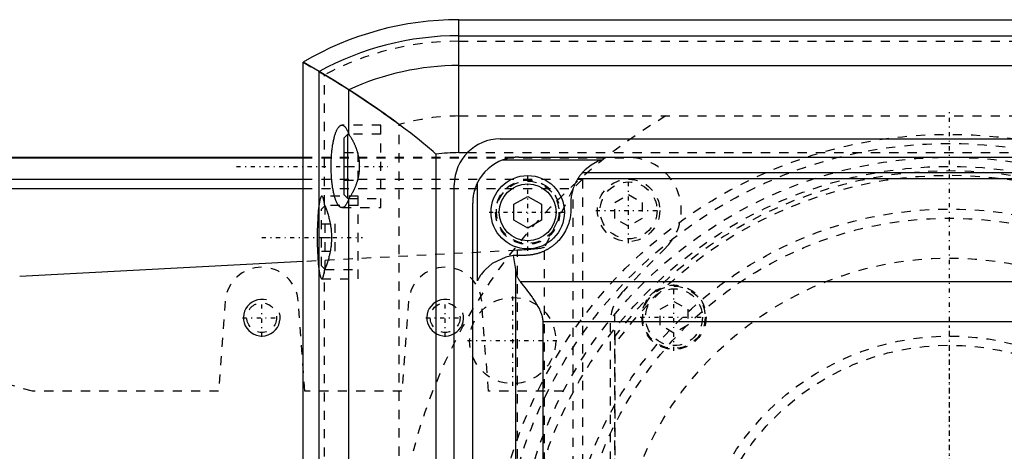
# Model space of a CAD drawing. Extents: x -400 to 147, y -88 to 88.
# Tile 3 of 7: x -276 to -169, y 15 to 63. Entities that reach past the tile are written whole.
import ezdxf

# ---------------------------------------------------------------- set-up
doc = ezdxf.new("R2010")
doc.units = 0
doc.linetypes.add('CENTER', pattern=[1.5, 0.45, -0.5, 0.05, -0.5])
doc.linetypes.add('DASHED', pattern=[2, 1, -1])
for name, color, linetype in [('AM_0', 7, 'CONTINUOUS'), ('AM_10', 7, 'CONTINUOUS'), ('AM_3', 7, 'DASHED'), ('AM_7', 7, 'CENTER')]:
    doc.layers.add(name, color=color, linetype=linetype)

msp = doc.modelspace()

# ---------------------------------------------------------------- linework, layer by layer
at = {"layer": 'AM_0', "color": 7, "linetype": 'CONTINUOUS'}
for p, q in [((-228.5, 62.5), (-59, 62.5)), ((-228.5, 48), (-228.5, 62.5)), ((-228.5, 60.75), (-59, 60.75)), ((-243.75, 56.85), (-245.5, 57.87)), ((-245.5, -57.87), (-245.5, 57.87)), ((-228.5, 57.5), (-59, 57.5)), ((-243.75, -56.85), (-243.75, 56.85)), ((-240.5, 49.98), (-240.5, 54.85)), ((-240.6, 50), (-241, 49.6)), ((-241, 43.4), (-241, 49.6)), ((-240.51, 50), (-240.6, 50)), ((-240.6, 43), (-240.6, 50)), ((-224, 49.5), (-69, 49.5)), ((-330.94, 47.5), (-245.5, 47.5)), ((-330.86, 47.45), (-245.5, 47.45)), ((-231, 47.83), (-231, -47.83)), ((-228.5, 48), (-227.57, 48)), ((-222, 47.5), (-71, 47.5)), ((-223.7, 47.2), (-213, 47.2)), ((-350, 45.1), (-245.5, 45.1)), ((-215.52, 45.19), (-77.48, 45.19)), ((-215.01, 45.85), (-77.99, 45.85)), ((-350, 44.1), (-245.5, 44.1)), ((-229, -44.5), (-229, 44.5)), ((-226.48, 34.03), (-226.48, 44.73)), ((-241, 43.4), (-240.6, 43)), ((-240.6, 43), (-240.51, 43)), ((-240.5, -43.02), (-240.5, 43.02)), ((-222.5, 42.37), (-221, 43.23)), ((-221, 43.23), (-219.5, 42.37)), ((-227, -42.5), (-227, 42.5)), ((-222.5, 40.63), (-222.5, 42.37)), ((-219.5, 42.37), (-219.5, 40.63)), ((-216.3, 42.5), (-216.3, 41.8)), ((-221, 39.77), (-222.5, 40.63)), ((-219.5, 40.63), (-221, 39.77)), ((-222.57, 36.77), (-222.33, 35.25)), ((-221.3, 36.8), (-222, 36.8)), ((-245.5, 36.12), (-276.39, 34.5)), ((-222.33, 35.25), (-222.33, -35.25)), ((-221.83, 33.95), (-71.17, 33.95)), ((-219.35, 29.6), (-73.65, 29.6)), ((-219.35, 29.6), (-219.35, -29.6))]:
    msp.add_line(p, q, dxfattribs=at)
for points in [[(-240.5, 54.85, 0), (-241.02, 55.18, 0), (-242.09, 55.85, 0), (-243.19, 56.51, 0), (-243.75, 56.85, 0)], [(-231, 47.83, 0), (-231.31, 48.11, 0), (-231.93, 48.64, 0), (-232.55, 49.15, 0), (-232.85, 49.39, 0), (-233.16, 49.64, 0), (-233.76, 50.11, 0), (-234.35, 50.57, 0), (-234.93, 51.01, 0), (-235.49, 51.43, 0), (-236.05, 51.83, 0), (-236.32, 52.03, 0), (-236.59, 52.22, 0), (-237.12, 52.59, 0), (-237.63, 52.95, 0), (-238.13, 53.29, 0), (-238.62, 53.62, 0), (-239.08, 53.93, 0), (-239.3, 54.07, 0), (-239.52, 54.22, 0), (-239.93, 54.49, 0), (-240.32, 54.73, 0), (-240.5, 54.85, 0)], [(-241.25, 42, 0), (-241.27, 42, 0), (-241.3, 42, 0), (-241.34, 42.01, 0), (-241.35, 42.02, 0), (-241.37, 42.02, 0), (-241.4, 42.04, 0), (-241.44, 42.06, 0), (-241.47, 42.08, 0), (-241.51, 42.11, 0), (-241.54, 42.14, 0), (-241.56, 42.15, 0), (-241.57, 42.17, 0), (-241.61, 42.21, 0), (-241.64, 42.25, 0), (-241.67, 42.29, 0), (-241.7, 42.34, 0), (-241.73, 42.39, 0), (-241.75, 42.42, 0), (-241.77, 42.45, 0), (-241.8, 42.51, 0), (-241.83, 42.57, 0), (-241.84, 42.6, 0), (-241.86, 42.64, 0), (-241.89, 42.7, 0), (-241.92, 42.78, 0), (-241.93, 42.81, 0), (-241.94, 42.85, 0), (-241.97, 42.93, 0), (-242, 43.01, 0), (-242.02, 43.1, 0), (-242.05, 43.18, 0), (-242.08, 43.27, 0), (-242.09, 43.32, 0), (-242.1, 43.36, 0), (-242.12, 43.46, 0), (-242.15, 43.56, 0), (-242.17, 43.66, 0), (-242.19, 43.76, 0), (-242.21, 43.87, 0), (-242.22, 43.92, 0), (-242.23, 43.97, 0), (-242.25, 44.08, 0), (-242.27, 44.19, 0), (-242.28, 44.31, 0), (-242.3, 44.42, 0), (-242.32, 44.54, 0), (-242.32, 44.6, 0), (-242.33, 44.66, 0), (-242.34, 44.78, 0), (-242.36, 44.9, 0), (-242.37, 45.02, 0), (-242.38, 45.15, 0), (-242.39, 45.27, 0), (-242.39, 45.34, 0), (-242.4, 45.4, 0), (-242.41, 45.53, 0), (-242.41, 45.65, 0), (-242.42, 45.78, 0), (-242.42, 45.91, 0), (-242.43, 46.04, 0), (-242.43, 46.11, 0), (-242.43, 46.17, 0), (-242.43, 46.3, 0), (-242.43, 46.43, 0), (-242.43, 46.5, 0), (-242.43, 46.57, 0), (-242.43, 46.7, 0), (-242.43, 46.83, 0), (-242.43, 46.89, 0), (-242.43, 46.96, 0), (-242.42, 47.09, 0), (-242.42, 47.22, 0), (-242.41, 47.35, 0), (-242.41, 47.47, 0), (-242.4, 47.6, 0), (-242.39, 47.66, 0), (-242.39, 47.73, 0), (-242.38, 47.85, 0), (-242.37, 47.98, 0), (-242.36, 48.1, 0), (-242.34, 48.22, 0), (-242.33, 48.34, 0), (-242.32, 48.4, 0), (-242.32, 48.46, 0), (-242.3, 48.58, 0), (-242.28, 48.69, 0), (-242.27, 48.81, 0), (-242.25, 48.92, 0), (-242.23, 49.03, 0), (-242.22, 49.08, 0), (-242.21, 49.13, 0), (-242.19, 49.24, 0), (-242.17, 49.34, 0), (-242.15, 49.44, 0), (-242.12, 49.54, 0), (-242.1, 49.64, 0), (-242.09, 49.68, 0), (-242.08, 49.73, 0), (-242.05, 49.82, 0), (-242.02, 49.9, 0), (-242, 49.99, 0), (-241.97, 50.07, 0), (-241.94, 50.15, 0), (-241.93, 50.19, 0), (-241.92, 50.22, 0), (-241.89, 50.3, 0), (-241.86, 50.36, 0), (-241.84, 50.4, 0), (-241.83, 50.43, 0), (-241.8, 50.49, 0), (-241.77, 50.55, 0), (-241.75, 50.58, 0), (-241.73, 50.61, 0), (-241.7, 50.66, 0), (-241.67, 50.71, 0), (-241.64, 50.75, 0), (-241.61, 50.79, 0), (-241.57, 50.83, 0), (-241.56, 50.85, 0), (-241.54, 50.86, 0), (-241.51, 50.89, 0), (-241.47, 50.92, 0), (-241.44, 50.94, 0), (-241.4, 50.96, 0), (-241.37, 50.98, 0), (-241.35, 50.98, 0), (-241.34, 50.99, 0), (-241.3, 51, 0), (-241.27, 51, 0), (-241.25, 51, 0)], [(-241.25, 51, 0), (-241.23, 51, 0), (-241.18, 50.99, 0), (-241.14, 50.98, 0), (-241.11, 50.97, 0), (-241.09, 50.96, 0), (-241.05, 50.93, 0), (-241, 50.9, 0), (-240.96, 50.86, 0), (-240.92, 50.82, 0), (-240.87, 50.77, 0), (-240.85, 50.74, 0), (-240.83, 50.71, 0), (-240.79, 50.64, 0), (-240.75, 50.57, 0), (-240.71, 50.5, 0), (-240.67, 50.42, 0), (-240.63, 50.33, 0), (-240.61, 50.28, 0), (-240.59, 50.24, 0), (-240.55, 50.14, 0), (-240.52, 50.04, 0), (-240.5, 49.98, 0)], [(-240.5, 49.98, 0), (-240.48, 49.96, 0), (-240.45, 49.91, 0), (-240.42, 49.87, 0), (-240.4, 49.84, 0), (-240.39, 49.82, 0), (-240.36, 49.77, 0), (-240.32, 49.72, 0), (-240.29, 49.67, 0), (-240.26, 49.62, 0), (-240.23, 49.57, 0), (-240.22, 49.55, 0), (-240.2, 49.52, 0), (-240.17, 49.47, 0), (-240.14, 49.42, 0), (-240.11, 49.36, 0), (-240.08, 49.31, 0), (-240.06, 49.25, 0), (-240.04, 49.23, 0), (-240.03, 49.2, 0), (-240, 49.14, 0), (-239.97, 49.08, 0), (-239.96, 49.05, 0), (-239.94, 49.03, 0), (-239.91, 48.97, 0), (-239.89, 48.9, 0), (-239.87, 48.87, 0), (-239.86, 48.84, 0), (-239.83, 48.78, 0), (-239.8, 48.72, 0), (-239.78, 48.65, 0), (-239.75, 48.59, 0), (-239.73, 48.52, 0), (-239.72, 48.49, 0), (-239.7, 48.45, 0), (-239.68, 48.38, 0), (-239.66, 48.31, 0), (-239.63, 48.25, 0), (-239.61, 48.17, 0), (-239.59, 48.1, 0), (-239.58, 48.07, 0), (-239.57, 48.03, 0), (-239.55, 47.96, 0), (-239.53, 47.89, 0), (-239.51, 47.81, 0), (-239.49, 47.74, 0), (-239.48, 47.67, 0), (-239.47, 47.63, 0), (-239.46, 47.59, 0), (-239.45, 47.52, 0), (-239.44, 47.44, 0), (-239.42, 47.37, 0), (-239.41, 47.29, 0), (-239.4, 47.22, 0), (-239.4, 47.18, 0), (-239.39, 47.14, 0), (-239.38, 47.07, 0), (-239.38, 46.99, 0), (-239.37, 46.91, 0), (-239.36, 46.84, 0), (-239.36, 46.76, 0), (-239.36, 46.72, 0), (-239.36, 46.69, 0), (-239.36, 46.61, 0), (-239.35, 46.54, 0), (-239.35, 46.5, 0), (-239.35, 46.46, 0), (-239.36, 46.39, 0), (-239.36, 46.31, 0), (-239.36, 46.28, 0), (-239.36, 46.24, 0), (-239.36, 46.16, 0), (-239.37, 46.09, 0), (-239.38, 46.01, 0), (-239.38, 45.93, 0), (-239.39, 45.86, 0), (-239.4, 45.82, 0), (-239.4, 45.78, 0), (-239.41, 45.71, 0), (-239.42, 45.63, 0), (-239.44, 45.56, 0), (-239.45, 45.48, 0), (-239.46, 45.41, 0), (-239.47, 45.37, 0), (-239.48, 45.33, 0), (-239.49, 45.26, 0), (-239.51, 45.19, 0), (-239.53, 45.11, 0), (-239.55, 45.04, 0), (-239.57, 44.97, 0), (-239.58, 44.93, 0), (-239.59, 44.9, 0), (-239.61, 44.83, 0), (-239.63, 44.75, 0), (-239.66, 44.69, 0), (-239.68, 44.62, 0), (-239.7, 44.55, 0), (-239.72, 44.51, 0), (-239.73, 44.48, 0), (-239.75, 44.41, 0), (-239.78, 44.35, 0), (-239.8, 44.28, 0), (-239.83, 44.22, 0), (-239.86, 44.16, 0), (-239.87, 44.13, 0), (-239.89, 44.1, 0), (-239.91, 44.03, 0), (-239.94, 43.97, 0), (-239.96, 43.95, 0), (-239.97, 43.92, 0), (-240, 43.86, 0), (-240.03, 43.8, 0), (-240.04, 43.77, 0), (-240.06, 43.75, 0), (-240.08, 43.69, 0), (-240.11, 43.64, 0), (-240.14, 43.58, 0), (-240.17, 43.53, 0), (-240.2, 43.48, 0), (-240.22, 43.45, 0), (-240.23, 43.43, 0), (-240.26, 43.38, 0), (-240.29, 43.33, 0), (-240.32, 43.28, 0), (-240.36, 43.23, 0), (-240.39, 43.18, 0), (-240.4, 43.16, 0), (-240.42, 43.13, 0), (-240.45, 43.09, 0), (-240.48, 43.04, 0), (-240.5, 43.02, 0)], [(-222, 47.5, 0), (-222.01, 47.5, 0), (-222.02, 47.5, 0), (-222.04, 47.5, 0), (-222.05, 47.5, 0), (-222.06, 47.5, 0), (-222.07, 47.5, 0), (-222.09, 47.5, 0), (-222.1, 47.5, 0), (-222.12, 47.5, 0), (-222.14, 47.5, 0), (-222.14, 47.5, 0), (-222.15, 47.5, 0), (-222.17, 47.5, 0), (-222.18, 47.5, 0), (-222.2, 47.5, 0), (-222.22, 47.5, 0), (-222.23, 47.49, 0), (-222.24, 47.49, 0), (-222.25, 47.49, 0), (-222.27, 47.49, 0), (-222.28, 47.49, 0), (-222.29, 47.49, 0), (-222.3, 47.49, 0), (-222.31, 47.49, 0), (-222.33, 47.49, 0), (-222.34, 47.49, 0), (-222.35, 47.49, 0), (-222.36, 47.49, 0), (-222.38, 47.49, 0), (-222.39, 47.48, 0), (-222.41, 47.48, 0), (-222.43, 47.48, 0), (-222.43, 47.48, 0), (-222.44, 47.48, 0), (-222.46, 47.48, 0), (-222.47, 47.48, 0), (-222.49, 47.48, 0), (-222.51, 47.47, 0), (-222.52, 47.47, 0), (-222.53, 47.47, 0), (-222.54, 47.47, 0), (-222.55, 47.47, 0), (-222.57, 47.47, 0), (-222.63, 47.46, 0), (-222.72, 47.45, 0), (-222.82, 47.43, 0), (-222.86, 47.42, 0), (-222.91, 47.42, 0), (-223.01, 47.4, 0), (-223.1, 47.38, 0), (-223.19, 47.36, 0), (-223.29, 47.33, 0), (-223.38, 47.31, 0), (-223.43, 47.29, 0), (-223.47, 47.28, 0), (-223.57, 47.25, 0), (-223.66, 47.22, 0), (-223.7, 47.2, 0)], [(-213, 47.2, 0), (-213.38, 47.05, 0), (-214.09, 46.65, 0), (-214.73, 46.14, 0), (-215.01, 45.85, 0)], [(-215.52, 45.19, 0), (-215.56, 45.12, 0), (-215.64, 44.98, 0), (-215.72, 44.85, 0), (-215.75, 44.78, 0), (-215.79, 44.7, 0), (-215.86, 44.56, 0), (-215.92, 44.42, 0), (-215.98, 44.27, 0), (-216.03, 44.12, 0), (-216.08, 43.97, 0), (-216.1, 43.9, 0), (-216.12, 43.82, 0), (-216.16, 43.67, 0), (-216.2, 43.52, 0), (-216.23, 43.36, 0), (-216.25, 43.21, 0), (-216.27, 43.05, 0), (-216.28, 42.97, 0), (-216.29, 42.89, 0), (-216.3, 42.74, 0), (-216.3, 42.58, 0), (-216.3, 42.5, 0)], [(-215.01, 45.85, 0), (-215.02, 45.85, 0), (-215.03, 45.84, 0), (-215.04, 45.82, 0), (-215.05, 45.82, 0), (-215.05, 45.81, 0), (-215.07, 45.79, 0), (-215.09, 45.76, 0), (-215.11, 45.74, 0), (-215.14, 45.7, 0), (-215.17, 45.67, 0), (-215.18, 45.65, 0), (-215.2, 45.63, 0), (-215.23, 45.59, 0), (-215.27, 45.55, 0), (-215.3, 45.5, 0), (-215.34, 45.45, 0), (-215.38, 45.4, 0), (-215.4, 45.37, 0), (-215.42, 45.34, 0), (-215.46, 45.28, 0), (-215.5, 45.22, 0), (-215.52, 45.19, 0)], [(-226.48, 44.73, 0), (-226.51, 44.67, 0), (-226.56, 44.55, 0), (-226.61, 44.44, 0), (-226.63, 44.38, 0), (-226.66, 44.32, 0), (-226.7, 44.2, 0), (-226.75, 44.08, 0), (-226.78, 43.95, 0), (-226.82, 43.83, 0), (-226.85, 43.71, 0), (-226.87, 43.64, 0), (-226.88, 43.58, 0), (-226.91, 43.46, 0), (-226.93, 43.33, 0), (-226.94, 43.26, 0), (-226.95, 43.23, 0), (-226.95, 43.21, 0), (-226.95, 43.2, 0), (-226.95, 43.19, 0), (-226.95, 43.17, 0), (-226.96, 43.15, 0), (-226.96, 43.13, 0), (-226.96, 43.11, 0), (-226.97, 43.09, 0), (-226.97, 43.08, 0), (-226.97, 43.06, 0), (-226.97, 43.04, 0), (-226.97, 43.02, 0), (-226.97, 43, 0), (-226.98, 42.98, 0), (-226.98, 42.96, 0), (-226.98, 42.95, 0), (-226.98, 42.94, 0), (-226.98, 42.92, 0), (-226.98, 42.89, 0), (-226.99, 42.88, 0), (-226.99, 42.87, 0), (-226.99, 42.85, 0), (-226.99, 42.83, 0), (-226.99, 42.82, 0), (-226.99, 42.81, 0), (-226.99, 42.79, 0), (-226.99, 42.77, 0), (-226.99, 42.75, 0), (-226.99, 42.72, 0), (-227, 42.7, 0), (-227, 42.69, 0), (-227, 42.68, 0), (-227, 42.66, 0), (-227, 42.64, 0), (-227, 42.62, 0), (-227, 42.6, 0), (-227, 42.57, 0), (-227, 42.56, 0), (-227, 42.55, 0), (-227, 42.53, 0), (-227, 42.51, 0), (-227, 42.5, 0)], [(-240.5, 43.02, 0), (-240.52, 42.96, 0), (-240.55, 42.86, 0), (-240.59, 42.76, 0), (-240.61, 42.72, 0), (-240.63, 42.67, 0), (-240.67, 42.58, 0), (-240.71, 42.5, 0), (-240.75, 42.43, 0), (-240.79, 42.36, 0), (-240.83, 42.29, 0), (-240.85, 42.26, 0), (-240.87, 42.23, 0), (-240.92, 42.18, 0), (-240.96, 42.14, 0), (-241, 42.1, 0), (-241.05, 42.07, 0), (-241.09, 42.04, 0), (-241.11, 42.03, 0), (-241.14, 42.02, 0), (-241.18, 42.01, 0), (-241.23, 42, 0), (-241.25, 42, 0)], [(-216.3, 41.8, 0), (-216.31, 41.58, 0), (-216.35, 41.15, 0), (-216.42, 40.72, 0), (-216.47, 40.51, 0), (-216.53, 40.3, 0), (-216.68, 39.89, 0), (-216.87, 39.49, 0), (-217.09, 39.12, 0), (-217.34, 38.76, 0), (-217.62, 38.42, 0), (-217.77, 38.27, 0), (-217.79, 38.24, 0), (-217.84, 38.19, 0), (-217.9, 38.14, 0), (-217.92, 38.12, 0), (-217.95, 38.09, 0), (-218.01, 38.04, 0), (-218.06, 38, 0), (-218.12, 37.95, 0), (-218.17, 37.9, 0), (-218.23, 37.86, 0), (-218.26, 37.84, 0), (-218.29, 37.81, 0), (-218.35, 37.77, 0), (-218.4, 37.73, 0), (-218.46, 37.69, 0), (-218.52, 37.65, 0), (-218.59, 37.61, 0), (-218.62, 37.59, 0), (-218.65, 37.57, 0), (-218.71, 37.53, 0), (-218.77, 37.49, 0), (-218.83, 37.45, 0), (-218.9, 37.42, 0), (-218.96, 37.38, 0), (-218.99, 37.37, 0), (-219.03, 37.35, 0), (-219.09, 37.32, 0), (-219.16, 37.29, 0), (-219.22, 37.26, 0), (-219.29, 37.23, 0), (-219.36, 37.2, 0), (-219.39, 37.18, 0), (-219.42, 37.17, 0), (-219.49, 37.14, 0), (-219.56, 37.12, 0), (-219.63, 37.09, 0), (-219.7, 37.07, 0), (-219.76, 37.04, 0), (-219.8, 37.03, 0), (-219.83, 37.02, 0), (-219.9, 37, 0), (-219.97, 36.98, 0), (-220.01, 36.97, 0), (-220.04, 36.96, 0), (-220.11, 36.95, 0), (-220.18, 36.93, 0), (-220.22, 36.92, 0), (-220.26, 36.91, 0), (-220.33, 36.9, 0), (-220.4, 36.88, 0), (-220.47, 36.87, 0), (-220.54, 36.86, 0), (-220.61, 36.85, 0), (-220.65, 36.85, 0), (-220.69, 36.84, 0), (-220.76, 36.83, 0), (-220.83, 36.82, 0), (-220.9, 36.82, 0), (-220.98, 36.81, 0), (-221.05, 36.81, 0), (-221.08, 36.81, 0), (-221.12, 36.81, 0), (-221.19, 36.8, 0), (-221.27, 36.8, 0), (-221.3, 36.8, 0)], [(-222.57, 36.77, 0), (-223.38, 36.61, 0), (-224.87, 35.9, 0), (-225.6, 35.27, 0), (-225.79, 35.06, 0), (-225.96, 34.85, 0), (-226.05, 34.74, 0), (-226.13, 34.62, 0), (-226.28, 34.39, 0), (-226.41, 34.15, 0), (-226.48, 34.03, 0)], [(-222, 36.8, 0), (-222.02, 36.8, 0), (-222.05, 36.8, 0), (-222.08, 36.8, 0), (-222.09, 36.8, 0), (-222.11, 36.8, 0), (-222.14, 36.8, 0), (-222.17, 36.8, 0), (-222.2, 36.8, 0), (-222.24, 36.8, 0), (-222.27, 36.8, 0), (-222.28, 36.79, 0), (-222.3, 36.79, 0), (-222.33, 36.79, 0), (-222.36, 36.79, 0), (-222.39, 36.79, 0), (-222.43, 36.78, 0), (-222.46, 36.78, 0), (-222.47, 36.78, 0), (-222.49, 36.78, 0), (-222.52, 36.78, 0), (-222.55, 36.77, 0), (-222.57, 36.77, 0)], [(-222.33, 35.24, 0), (-222.32, 35.2, 0), (-222.32, 35.13, 0), (-222.32, 35.05, 0), (-222.31, 35.02, 0), (-222.31, 34.98, 0), (-222.29, 34.91, 0), (-222.28, 34.83, 0), (-222.26, 34.76, 0), (-222.24, 34.69, 0), (-222.21, 34.61, 0), (-222.2, 34.58, 0), (-222.18, 34.54, 0), (-222.15, 34.47, 0), (-222.12, 34.4, 0), (-222.08, 34.33, 0), (-222.04, 34.26, 0), (-222, 34.19, 0), (-221.98, 34.15, 0), (-221.95, 34.12, 0), (-221.91, 34.05, 0), (-221.85, 33.98, 0), (-221.83, 33.95, 0)], [(-221.83, 33.95, 0), (-221.77, 33.87, 0), (-221.64, 33.7, 0), (-221.49, 33.52, 0), (-221.42, 33.42, 0), (-221.34, 33.32, 0), (-221.18, 33.11, 0), (-221.02, 32.89, 0), (-220.85, 32.67, 0), (-220.69, 32.45, 0), (-220.53, 32.23, 0), (-220.44, 32.11, 0), (-220.36, 31.99, 0), (-220.2, 31.74, 0), (-220.03, 31.48, 0), (-219.88, 31.21, 0), (-219.73, 30.93, 0), (-219.66, 30.77, 0), (-219.63, 30.72, 0), (-219.61, 30.67, 0), (-219.6, 30.65, 0), (-219.59, 30.62, 0), (-219.57, 30.57, 0), (-219.56, 30.53, 0), (-219.55, 30.5, 0), (-219.54, 30.48, 0), (-219.52, 30.43, 0), (-219.5, 30.38, 0), (-219.5, 30.35, 0), (-219.49, 30.33, 0), (-219.47, 30.28, 0), (-219.46, 30.23, 0), (-219.44, 30.18, 0), (-219.43, 30.13, 0), (-219.42, 30.08, 0), (-219.41, 30.06, 0), (-219.41, 30.03, 0), (-219.4, 29.98, 0), (-219.39, 29.93, 0), (-219.38, 29.88, 0), (-219.37, 29.83, 0), (-219.37, 29.78, 0), (-219.36, 29.75, 0), (-219.36, 29.73, 0), (-219.35, 29.68, 0), (-219.35, 29.63, 0), (-219.35, 29.6, 0)]]:
    msp.add_polyline3d(points, dxfattribs=at)
for radius in [4, 3.1]:
    msp.add_circle((-221, 41.5), radius, dxfattribs=at)
for centre, radius, start, end in [((-228.5, 29), 33.5, 90, 120.495), ((-228.5, 29), 31.75, 90, 118.706), ((-228.5, 29), 28.5, 90, 114.9011), ((-224, 44.5), 5, 90, 180), ((-228.5, 29), 19, 90, 97.5608), ((-222, 42.5), 5, 109.9044, 153.5595)]:
    msp.add_arc(centre, radius, start, end, dxfattribs=at)
at = {"layer": 'AM_10', "color": 7, "linetype": 'CONTINUOUS'}
for centre in [(-250, 30), (-230, 30)]:
    msp.add_arc(centre, 2, 75, 15, dxfattribs=at)
at = {"layer": 'AM_3', "color": 6, "linetype": 'DASHED'}
for p, q in [((-228.5, 60.15), (60, 60.15)), ((-245.5, 57.87), (-243.15, 56.49)), ((-243.15, 42.35), (-243.15, 56.49)), ((-228.5, 52), (60, 52)), ((-237, 51), (-241.25, 51)), ((-237, 42), (-237, 51)), ((-235, -51.06), (-235, 51.06)), ((-237, 50), (-240.51, 50)), ((-245.5, 47.5), (-222, 47.5)), ((-245.5, 47.45), (-210, 47.45)), ((-241, 48), (-239.5, 48)), ((-239.5, 45), (-239.5, 48)), ((-227.57, 48), (-65.43, 48)), ((-241, 46.5), (-239.5, 46.5)), ((-245.5, 45.1), (-215.03, 45.1)), ((-215.03, 45.1), (-216.02, 44.1)), ((-215.03, 45.1), (-215.03, -45.1)), ((-245.5, 44.1), (-216.02, 44.1)), ((-241, 45), (-239.5, 45)), ((-216.03, 44.1), (-219.15, 37.7)), ((-216.03, -44.1), (-216.03, 44.1)), ((-239.5, 43.25), (-243.45, 43.25)), ((-240.51, 43), (-237, 43)), ((-239.5, 34.25), (-239.5, 43.25)), ((-211.5, 42.57), (-210, 43.43)), ((-210, 43.43), (-208.5, 42.57)), ((-243.1, 42.25), (-243.5, 41.85)), ((-243.11, 42.25), (-243.15, 42.35)), ((-239.5, 42.25), (-243.1, 42.25)), ((-243.1, 35.25), (-243.1, 42.25)), ((-241.25, 42), (-237, 42)), ((-211.5, 40.83), (-211.5, 42.57)), ((-208.5, 42.57), (-208.5, 40.83)), ((-243.5, 35.65), (-243.5, 41.85)), ((-210, 39.97), (-211.5, 40.83)), ((-208.5, 40.83), (-210, 39.97)), ((-243.5, 40.25), (-242, 40.25)), ((-242, 37.25), (-242, 40.25)), ((-243.5, 38.75), (-242, 38.75)), ((-219.15, -37.7), (-219.15, 37.7)), ((-205.9, 37.67), (-210.57, 32.91)), ((-222.1, 37.35), (-245.5, 36.12)), ((-243.5, 37.25), (-242, 37.25)), ((-222.1, -37.35), (-222.1, 37.35)), ((-243.5, 35.65), (-243.1, 35.25)), ((-243.15, 35.15), (-243.11, 35.25)), ((-243.15, -35.15), (-243.15, 35.15)), ((-243.1, 35.25), (-239.5, 35.25)), ((-243.45, 34.25), (-239.5, 34.25)), ((-253.99, 31.79), (-254.71, 22)), ((-245.29, 22), (-246.01, 31.79)), ((-233.99, 31.79), (-234.71, 22)), ((-225.29, 22), (-226.01, 31.79)), ((-206.55, 30.92), (-205.05, 31.78)), ((-205.05, 31.78), (-203.55, 30.92)), ((-211.5, -30.4), (-211.5, 30.4)), ((-206.55, 29.19), (-206.55, 30.92)), ((-203.55, 30.92), (-203.55, 29.19)), ((-212, 29.41), (-212, -29.41)), ((-205.05, 28.32), (-206.55, 29.19)), ((-203.55, 29.19), (-205.05, 28.32)), ((-211.5, 28), (-211.5, -28)), ((-275, 22), (-290, 26.02)), ((-254.71, 22), (-275, 22)), ((-234.71, 22), (-245.29, 22)), ((-217.1, 22), (-225.29, 22))]:
    msp.add_line(p, q, dxfattribs=at)
for points in [[(-243.15, 56.49, 0), (-243.13, 56.48, 0), (-243.1, 56.46, 0), (-243.06, 56.43, 0), (-243.04, 56.42, 0), (-243.02, 56.41, 0), (-242.98, 56.39, 0), (-242.94, 56.36, 0), (-242.9, 56.34, 0), (-242.85, 56.31, 0), (-242.81, 56.28, 0), (-242.79, 56.27, 0), (-242.76, 56.26, 0), (-242.72, 56.23, 0), (-242.67, 56.2, 0), (-242.62, 56.17, 0), (-242.57, 56.14, 0), (-242.52, 56.11, 0), (-242.49, 56.09, 0), (-242.47, 56.08, 0), (-242.41, 56.04, 0), (-242.36, 56.01, 0), (-242.33, 56, 0), (-242.31, 55.98, 0), (-242.25, 55.94, 0), (-242.19, 55.91, 0), (-242.16, 55.89, 0), (-242.14, 55.87, 0), (-242.08, 55.84, 0), (-242.02, 55.8, 0), (-241.8, 55.67, 0), (-241.41, 55.42, 0), (-240.99, 55.16, 0), (-240.54, 54.88, 0), (-240.07, 54.58, 0), (-239.83, 54.42, 0), (-239.59, 54.26, 0), (-239.08, 53.93, 0), (-238.56, 53.58, 0), (-238.03, 53.22, 0), (-237.49, 52.85, 0), (-236.95, 52.47, 0), (-236.67, 52.28, 0), (-236.39, 52.08, 0), (-235.84, 51.68, 0), (-235.28, 51.27, 0), (-235, 51.06, 0)], [(-216.02, 44.1, 0), (-216.02, 44.1, 0), (-216.02, 44.1, 0), (-216.02, 44.1, 0), (-216.03, 44.1, 0)], [(-243.45, 43.25, 0), (-243.46, 43.25, 0), (-243.47, 43.25, 0), (-243.49, 43.24, 0), (-243.49, 43.23, 0), (-243.5, 43.23, 0), (-243.51, 43.21, 0), (-243.53, 43.19, 0), (-243.54, 43.17, 0), (-243.56, 43.14, 0), (-243.57, 43.11, 0), (-243.58, 43.1, 0), (-243.59, 43.08, 0), (-243.6, 43.04, 0), (-243.61, 43, 0), (-243.63, 42.96, 0), (-243.64, 42.91, 0), (-243.65, 42.86, 0), (-243.66, 42.83, 0), (-243.67, 42.8, 0), (-243.68, 42.74, 0), (-243.69, 42.68, 0), (-243.7, 42.65, 0), (-243.7, 42.61, 0), (-243.72, 42.55, 0), (-243.73, 42.47, 0), (-243.74, 42.44, 0), (-243.74, 42.4, 0), (-243.75, 42.32, 0), (-243.76, 42.24, 0), (-243.78, 42.15, 0), (-243.79, 42.07, 0), (-243.8, 41.98, 0), (-243.8, 41.93, 0), (-243.81, 41.89, 0), (-243.82, 41.79, 0), (-243.83, 41.69, 0), (-243.84, 41.59, 0), (-243.85, 41.49, 0), (-243.85, 41.38, 0), (-243.86, 41.33, 0), (-243.86, 41.28, 0), (-243.87, 41.17, 0), (-243.88, 41.06, 0), (-243.88, 40.94, 0), (-243.89, 40.83, 0), (-243.9, 40.71, 0), (-243.9, 40.65, 0), (-243.9, 40.59, 0), (-243.91, 40.47, 0), (-243.92, 40.35, 0), (-243.92, 40.23, 0), (-243.93, 40.1, 0), (-243.93, 39.98, 0), (-243.93, 39.91, 0), (-243.93, 39.85, 0), (-243.94, 39.72, 0), (-243.94, 39.6, 0), (-243.94, 39.47, 0), (-243.94, 39.34, 0), (-243.95, 39.21, 0), (-243.95, 39.14, 0), (-243.95, 39.08, 0), (-243.95, 38.95, 0), (-243.95, 38.82, 0), (-243.95, 38.75, 0), (-243.95, 38.68, 0), (-243.95, 38.55, 0), (-243.95, 38.42, 0), (-243.95, 38.36, 0), (-243.95, 38.29, 0), (-243.94, 38.16, 0), (-243.94, 38.03, 0), (-243.94, 37.9, 0), (-243.94, 37.78, 0), (-243.93, 37.65, 0), (-243.93, 37.59, 0), (-243.93, 37.52, 0), (-243.93, 37.4, 0), (-243.92, 37.27, 0), (-243.92, 37.15, 0), (-243.91, 37.03, 0), (-243.9, 36.91, 0), (-243.9, 36.85, 0), (-243.9, 36.79, 0), (-243.89, 36.67, 0), (-243.88, 36.56, 0), (-243.88, 36.44, 0), (-243.87, 36.33, 0), (-243.86, 36.22, 0), (-243.86, 36.17, 0), (-243.85, 36.12, 0), (-243.85, 36.01, 0), (-243.84, 35.91, 0), (-243.83, 35.81, 0), (-243.82, 35.71, 0), (-243.81, 35.61, 0), (-243.8, 35.57, 0), (-243.8, 35.52, 0), (-243.79, 35.43, 0), (-243.78, 35.35, 0), (-243.76, 35.26, 0), (-243.75, 35.18, 0), (-243.74, 35.1, 0), (-243.74, 35.06, 0), (-243.73, 35.03, 0), (-243.72, 34.95, 0), (-243.7, 34.89, 0), (-243.7, 34.85, 0), (-243.69, 34.82, 0), (-243.68, 34.76, 0), (-243.67, 34.7, 0), (-243.66, 34.67, 0), (-243.65, 34.64, 0), (-243.64, 34.59, 0), (-243.63, 34.54, 0), (-243.61, 34.5, 0), (-243.6, 34.46, 0), (-243.59, 34.42, 0), (-243.58, 34.4, 0), (-243.57, 34.39, 0), (-243.56, 34.36, 0), (-243.54, 34.33, 0), (-243.53, 34.31, 0), (-243.51, 34.29, 0), (-243.5, 34.27, 0), (-243.49, 34.27, 0), (-243.49, 34.26, 0), (-243.47, 34.25, 0), (-243.46, 34.25, 0), (-243.45, 34.25, 0)], [(-243.15, 42.35, 0), (-243.16, 42.4, 0), (-243.17, 42.49, 0), (-243.19, 42.58, 0), (-243.19, 42.62, 0), (-243.2, 42.66, 0), (-243.22, 42.74, 0), (-243.23, 42.81, 0), (-243.25, 42.88, 0), (-243.27, 42.94, 0), (-243.28, 42.99, 0), (-243.29, 43.02, 0), (-243.3, 43.04, 0), (-243.32, 43.09, 0), (-243.33, 43.13, 0), (-243.35, 43.16, 0), (-243.37, 43.19, 0), (-243.39, 43.21, 0), (-243.4, 43.22, 0), (-243.4, 43.23, 0), (-243.42, 43.24, 0), (-243.44, 43.25, 0), (-243.45, 43.25, 0)], [(-242.5, 40.25, 0), (-242.51, 40.32, 0), (-242.54, 40.45, 0), (-242.57, 40.58, 0), (-242.58, 40.64, 0), (-242.6, 40.71, 0), (-242.63, 40.83, 0), (-242.66, 40.96, 0), (-242.69, 41.08, 0), (-242.73, 41.2, 0), (-242.76, 41.31, 0), (-242.78, 41.37, 0), (-242.8, 41.42, 0), (-242.83, 41.53, 0), (-242.87, 41.64, 0), (-242.91, 41.74, 0), (-242.94, 41.84, 0), (-242.98, 41.93, 0), (-243, 41.98, 0), (-243.01, 42.02, 0), (-243.05, 42.11, 0), (-243.09, 42.2, 0), (-243.11, 42.25, 0)], [(-242.5, 37.25, 0), (-242.48, 37.33, 0), (-242.46, 37.5, 0), (-242.43, 37.66, 0), (-242.42, 37.74, 0), (-242.41, 37.83, 0), (-242.39, 38, 0), (-242.38, 38.16, 0), (-242.37, 38.33, 0), (-242.36, 38.5, 0), (-242.36, 38.67, 0), (-242.36, 38.75, 0), (-242.36, 38.83, 0), (-242.36, 39, 0), (-242.37, 39.17, 0), (-242.38, 39.34, 0), (-242.39, 39.5, 0), (-242.41, 39.67, 0), (-242.42, 39.76, 0), (-242.43, 39.84, 0), (-242.46, 40, 0), (-242.48, 40.17, 0), (-242.5, 40.25, 0)], [(-219.15, 37.7, 0), (-219.16, 37.69, 0), (-219.19, 37.67, 0), (-219.24, 37.65, 0), (-219.27, 37.64, 0), (-219.3, 37.63, 0), (-219.39, 37.61, 0), (-219.49, 37.58, 0), (-219.6, 37.56, 0), (-219.74, 37.54, 0), (-219.89, 37.52, 0), (-219.97, 37.51, 0), (-220.06, 37.5, 0), (-220.24, 37.48, 0), (-220.44, 37.46, 0), (-220.66, 37.44, 0), (-220.89, 37.42, 0), (-221.13, 37.41, 0), (-221.26, 37.4, 0), (-221.39, 37.39, 0), (-221.67, 37.37, 0), (-221.95, 37.35, 0), (-222.1, 37.35, 0)], [(-243.11, 35.25, 0), (-243.09, 35.3, 0), (-243.05, 35.39, 0), (-243.01, 35.48, 0), (-243, 35.52, 0), (-242.98, 35.57, 0), (-242.94, 35.66, 0), (-242.91, 35.76, 0), (-242.87, 35.86, 0), (-242.83, 35.97, 0), (-242.8, 36.08, 0), (-242.78, 36.13, 0), (-242.76, 36.19, 0), (-242.73, 36.3, 0), (-242.69, 36.42, 0), (-242.66, 36.54, 0), (-242.63, 36.67, 0), (-242.6, 36.79, 0), (-242.58, 36.86, 0), (-242.57, 36.92, 0), (-242.54, 37.05, 0), (-242.51, 37.18, 0), (-242.5, 37.25, 0)], [(-243.45, 34.25, 0), (-243.44, 34.25, 0), (-243.42, 34.26, 0), (-243.4, 34.27, 0), (-243.4, 34.28, 0), (-243.39, 34.29, 0), (-243.37, 34.31, 0), (-243.35, 34.34, 0), (-243.33, 34.37, 0), (-243.32, 34.41, 0), (-243.3, 34.46, 0), (-243.29, 34.48, 0), (-243.28, 34.51, 0), (-243.27, 34.56, 0), (-243.25, 34.62, 0), (-243.23, 34.69, 0), (-243.22, 34.76, 0), (-243.2, 34.84, 0), (-243.19, 34.88, 0), (-243.19, 34.92, 0), (-243.17, 35.01, 0), (-243.16, 35.1, 0), (-243.15, 35.15, 0)]]:
    msp.add_polyline3d(points, dxfattribs=at)
for centre, radius in [((-175, 0), 50), ((-175, 0), 49), ((-175, 0), 47.5), ((-175, 0), 46.5), ((-210, 41.7), 3.4), ((-221, 41.5), 3.5), ((-221, 41.5), 3.4), ((-210, 41.7), 3.1), ((-175, 0), 41.85), ((-175, 0), 40.85), ((-175, 0), 36.5), ((-205.05, 30.05), 3.5), ((-205.05, 30.05), 3.4), ((-205.05, 30.05), 3.1), ((-250, 30), 1.62), ((-230, 30), 1.62), ((-222.63, 27.5), 4.7), ((-175, 0), 28), ((-175, 0), 27)]:
    msp.add_circle(centre, radius, dxfattribs=at)
for centre, radius, start, end in [((-228.5, 29), 31.15, 90, 118.0541), ((-228.5, 29), 23, 90, 106.416), ((-175, 0), 60.5, 120.739, 165.2267), ((-210, 41.7), 5.75, 315.5514, 90), ((-175, 0), 46, 217.4882, 142.5118), ((-175, 0), 45.5, 216.6595, 143.3405), ((-250, 31.5), 4, 4.1947, 175.8053), ((-230, 31.5), 4, 4.1947, 175.8053), ((-207, 29.41), 5, 135.5514, 180)]:
    msp.add_arc(centre, radius, start, end, dxfattribs=at)
at = {"layer": 'AM_7', "color": 4, "linetype": 'CENTER'}
for p, q in [((-175, -52.5), (-175, 52.5)), ((-252.75, 46.5), (-236.25, 46.5)), ((-221, 37.3), (-221, 45.7)), ((-210, 38.13), (-210, 45.27)), ((-225.2, 41.5), (-216.8, 41.5)), ((-213.57, 41.7), (-206.43, 41.7)), ((-250, 38.75), (-239, 38.75)), ((-205.05, 26.38), (-205.05, 33.73)), ((-222.63, 22.56), (-222.63, 32.44)), ((-250, 27.9), (-250, 32.1)), ((-230, 27.9), (-230, 32.1)), ((-252.1, 30), (-247.9, 30)), ((-232.1, 30), (-227.9, 30)), ((-208.73, 30.05), (-201.38, 30.05)), ((-175, -29.4), (-175, 29.4)), ((-227.57, 27.5), (-217.7, 27.5))]:
    msp.add_line(p, q, dxfattribs=at)

doc.saveas('drawing.dxf')
